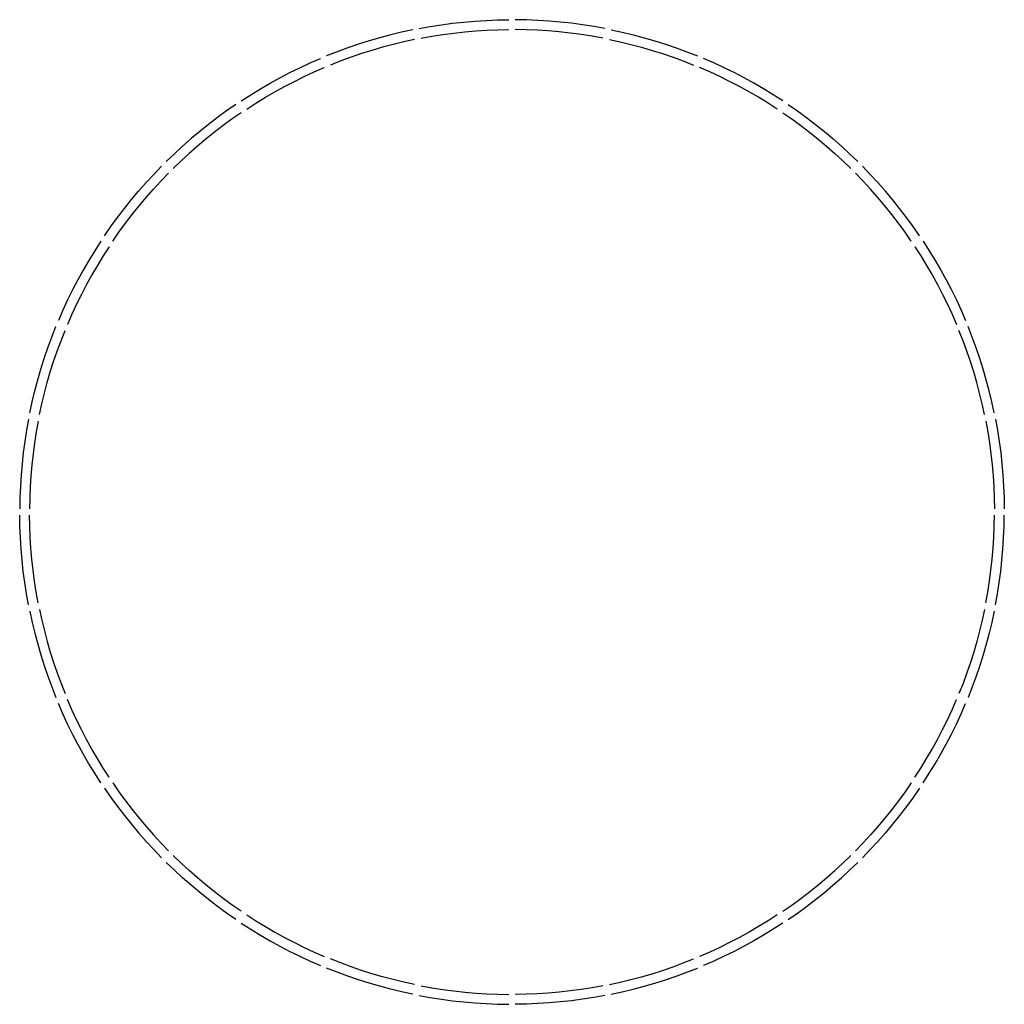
# Model space of a CAD drawing. Header units: inches. Extents: x 37 to 23987, y -11955 to 11994.
import ezdxf

# ---------------------------------------------------------------- set-up
doc = ezdxf.new("R2010")
doc.units = ezdxf.units.IN
doc.header["$MEASUREMENT"] = 0

msp = doc.modelspace()

# ---------------------------------------------------------------- linework, layer by layer
for points in [[(9754, 11780, 963), (9754, 11780, 723), (10025, 11829, 963), (10295, 11871, 723), (10566, 11907, 963), (10838, 11937, 723), (11111, 11961, 963), (11384, 11978, 723), (11657, 11989, 963), (11932, 11994, 723), (11932, 11994, 963)], [(14270, 11780, 963), (14270, 11780, 723), (13999, 11829, 963), (13729, 11871, 723), (13457, 11907, 963), (13186, 11937, 723), (12913, 11961, 963), (12640, 11978, 723), (12367, 11989, 963), (12092, 11994, 723), (12092, 11994, 963)], [(9597, 11749, 963), (9597, 11749, 723), (9328, 11690, 963), (9063, 11626, 723), (8798, 11555, 963), (8536, 11479, 723), (8275, 11397, 963), (8016, 11308, 723), (7759, 11214, 963), (7503, 11114, 723), (7503, 11114, 963)], [(9801, 11545, 723), (9801, 11545, 963), (10065, 11592, 723), (10330, 11634, 963), (10595, 11669, 723), (10862, 11698, 963), (11129, 11721, 723), (11396, 11739, 963), (11664, 11750, 723), (11932, 11754, 963), (11932, 11754, 723)], [(14223, 11545, 723), (14223, 11545, 963), (13959, 11592, 723), (13694, 11634, 963), (13429, 11669, 723), (13162, 11698, 963), (12895, 11721, 723), (12628, 11739, 963), (12360, 11750, 723), (12092, 11754, 963), (12092, 11754, 723)], [(14427, 11749, 963), (14426, 11749, 723), (14695, 11690, 963), (14961, 11626, 723), (15225, 11555, 963), (15488, 11479, 723), (15749, 11397, 963), (16008, 11308, 723), (16264, 11214, 963), (16520, 11114, 723), (16520, 11114, 963)], [(9644, 11513, 723), (9644, 11513, 963), (9382, 11456, 723), (9122, 11393, 963), (8863, 11324, 723), (8605, 11249, 963), (8350, 11169, 723), (8096, 11082, 963), (7845, 10990, 723), (7595, 10892, 963), (7595, 10892, 723)], [(14380, 11513, 723), (14380, 11513, 963), (14642, 11456, 723), (14902, 11393, 963), (15161, 11324, 723), (15418, 11249, 963), (15674, 11169, 723), (15928, 11082, 963), (16179, 10990, 723), (16429, 10892, 963), (16429, 10892, 723)], [(5425, 10021, 963), (5426, 10021, 723), (5657, 10169, 963), (5891, 10312, 723), (6127, 10449, 963), (6367, 10581, 723), (6610, 10707, 963), (6855, 10827, 723), (7103, 10942, 963), (7355, 11052, 723), (7355, 11052, 963)], [(18598, 10021, 963), (18598, 10021, 723), (18367, 10169, 963), (18133, 10312, 723), (17897, 10449, 963), (17657, 10581, 723), (17414, 10707, 963), (17169, 10827, 723), (16921, 10942, 963), (16668, 11052, 723), (16668, 11052, 963)], [(5559, 9821, 723), (5559, 9821, 963), (5784, 9966, 723), (6013, 10106, 963), (6245, 10240, 723), (6480, 10369, 963), (6718, 10493, 723), (6958, 10611, 963), (7202, 10724, 723), (7447, 10831, 963), (7447, 10831, 723)], [(18465, 9821, 723), (18465, 9821, 963), (18239, 9966, 723), (18011, 10106, 963), (17779, 10240, 723), (17544, 10369, 963), (17306, 10493, 723), (17065, 10611, 963), (16822, 10724, 723), (16576, 10831, 963), (16576, 10831, 723)], [(5292, 9932, 963), (5293, 9932, 723), (5067, 9775, 963), (4846, 9614, 723), (4628, 9448, 963), (4415, 9277, 723), (4206, 9101, 963), (4000, 8920, 723), (3799, 8735, 963), (3601, 8544, 723), (3601, 8544, 963)], [(18731, 9932, 963), (18731, 9932, 723), (18957, 9775, 963), (19178, 9614, 723), (19395, 9448, 963), (19609, 9277, 723), (19818, 9101, 963), (20023, 8920, 723), (20225, 8735, 963), (20423, 8544, 723), (20423, 8544, 963)], [(5426, 9732, 723), (5426, 9732, 963), (5206, 9579, 723), (4989, 9421, 963), (4776, 9259, 723), (4567, 9091, 963), (4362, 8919, 723), (4161, 8742, 963), (3964, 8560, 723), (3771, 8374, 963), (3771, 8374, 723)], [(18598, 9732, 723), (18598, 9732, 963), (18818, 9579, 723), (19034, 9421, 963), (19247, 9259, 723), (19456, 9091, 963), (19662, 8919, 723), (19863, 8742, 963), (20060, 8560, 723), (20253, 8374, 963), (20253, 8374, 723)], [(2099, 6739, 963), (2100, 6739, 723), (2257, 6965, 963), (2418, 7186, 723), (2584, 7403, 963), (2755, 7617, 723), (2931, 7826, 963), (3112, 8031, 723), (3297, 8233, 963), (3488, 8431, 723), (3488, 8431, 963)], [(21924, 6739, 963), (21924, 6739, 723), (21767, 6965, 963), (21606, 7186, 723), (21440, 7403, 963), (21269, 7617, 723), (21093, 7826, 963), (20912, 8031, 723), (20727, 8233, 963), (20536, 8431, 723), (20536, 8431, 963)], [(2299, 6606, 723), (2299, 6606, 963), (2452, 6826, 723), (2610, 7042, 963), (2773, 7255, 723), (2941, 7464, 963), (3113, 7670, 723), (3290, 7871, 963), (3472, 8068, 723), (3658, 8261, 963), (3658, 8261, 723)], [(21724, 6606, 723), (21724, 6606, 963), (21572, 6826, 723), (21414, 7042, 963), (21251, 7255, 723), (21083, 7464, 963), (20911, 7670, 723), (20734, 7871, 963), (20552, 8068, 723), (20366, 8261, 963), (20366, 8261, 723)], [(2011, 6606, 963), (2011, 6606, 723), (1862, 6375, 963), (1720, 6141, 723), (1583, 5904, 963), (1451, 5665, 723), (1325, 5422, 963), (1204, 5177, 723), (1089, 4928, 963), (979, 4676, 723), (979, 4676, 963)], [(2210, 6473, 723), (2210, 6473, 963), (2066, 6247, 723), (1926, 6018, 963), (1792, 5786, 723), (1663, 5552, 963), (1539, 5314, 723), (1421, 5073, 963), (1308, 4830, 723), (1201, 4584, 963), (1201, 4584, 723)], [(21813, 6473, 723), (21813, 6473, 963), (21958, 6247, 723), (22098, 6018, 963), (22232, 5786, 723), (22361, 5552, 963), (22485, 5314, 723), (22603, 5073, 963), (22716, 4830, 723), (22823, 4584, 963), (22823, 4584, 723)], [(22013, 6606, 963), (22013, 6606, 723), (22162, 6375, 963), (22304, 6141, 723), (22441, 5904, 963), (22573, 5665, 723), (22699, 5422, 963), (22820, 5177, 723), (22935, 4928, 963), (23044, 4676, 723), (23044, 4676, 963)], [(283, 2434, 963), (283, 2434, 723), (341, 2703, 963), (406, 2969, 723), (476, 3233, 963), (553, 3496, 723), (635, 3757, 963), (723, 4016, 723), (817, 4272, 963), (918, 4528, 723), (918, 4528, 963)], [(518, 2388, 723), (518, 2388, 963), (575, 2649, 723), (638, 2910, 963), (707, 3169, 723), (782, 3426, 963), (863, 3682, 723), (949, 3935, 963), (1042, 4187, 723), (1140, 4437, 963), (1140, 4437, 723)], [(23506, 2388, 723), (23506, 2388, 963), (23448, 2649, 723), (23385, 2910, 963), (23316, 3169, 723), (23242, 3426, 963), (23161, 3682, 723), (23074, 3935, 963), (22982, 4187, 723), (22884, 4437, 963), (22884, 4437, 723)], [(23741, 2434, 963), (23741, 2434, 723), (23682, 2703, 963), (23618, 2969, 723), (23548, 3233, 963), (23471, 3496, 723), (23389, 3757, 963), (23301, 4016, 723), (23206, 4272, 963), (23106, 4528, 723), (23106, 4528, 963)], [(251, 2277, 963), (252, 2277, 723), (203, 2007, 963), (161, 1736, 723), (124, 1465, 963), (95, 1193, 723), (71, 921, 963), (53, 648, 723), (42, 375, 963), (37, 100, 723), (37, 100, 963)], [(487, 2231, 723), (487, 2231, 963), (440, 1967, 723), (398, 1702, 963), (363, 1436, 723), (333, 1170, 963), (310, 903, 723), (293, 635, 963), (282, 368, 723), (277, 100, 963), (277, 100, 723)], [(23537, 2231, 723), (23537, 2231, 963), (23584, 1967, 723), (23626, 1702, 963), (23661, 1436, 723), (23690, 1170, 963), (23714, 903, 723), (23731, 635, 963), (23742, 368, 723), (23747, 100, 963), (23747, 100, 723)], [(23772, 2277, 963), (23772, 2277, 723), (23821, 2007, 963), (23863, 1736, 723), (23899, 1465, 963), (23929, 1193, 723), (23953, 921, 963), (23970, 648, 723), (23982, 375, 963), (23987, 100, 723), (23987, 100, 963)], [(251, -2238, 963), (252, -2238, 723), (203, -1967, 963), (161, -1697, 723), (124, -1426, 963), (95, -1154, 723), (71, -882, 963), (53, -609, 723), (42, -335, 963), (37, -60, 723), (37, -60, 963)], [(487, -2191, 723), (487, -2191, 963), (440, -1927, 723), (398, -1663, 963), (363, -1397, 723), (333, -1130, 963), (310, -863, 723), (293, -596, 963), (282, -328, 723), (277, -60, 963), (277, -60, 723)], [(23537, -2191, 723), (23537, -2191, 963), (23584, -1927, 723), (23626, -1663, 963), (23661, -1397, 723), (23690, -1130, 963), (23714, -863, 723), (23731, -596, 963), (23742, -328, 723), (23747, -60, 963), (23747, -60, 723)], [(23772, -2238, 963), (23772, -2238, 723), (23821, -1967, 963), (23863, -1697, 723), (23899, -1426, 963), (23929, -1154, 723), (23953, -882, 963), (23970, -609, 723), (23982, -335, 963), (23987, -60, 723), (23987, -60, 963)], [(283, -2395, 963), (283, -2395, 723), (341, -2664, 963), (406, -2930, 723), (476, -3194, 963), (553, -3456, 723), (635, -3717, 963), (723, -3976, 723), (817, -4233, 963), (918, -4489, 723), (918, -4489, 963)], [(518, -2348, 723), (518, -2348, 963), (575, -2610, 723), (638, -2870, 963), (707, -3129, 723), (782, -3387, 963), (863, -3642, 723), (949, -3896, 963), (1042, -4148, 723), (1140, -4397, 963), (1140, -4397, 723)], [(23506, -2348, 723), (23506, -2348, 963), (23448, -2610, 723), (23385, -2870, 963), (23316, -3129, 723), (23242, -3387, 963), (23161, -3642, 723), (23074, -3896, 963), (22982, -4148, 723), (22884, -4397, 963), (22884, -4397, 723)], [(23741, -2395, 963), (23741, -2395, 723), (23682, -2664, 963), (23618, -2930, 723), (23548, -3194, 963), (23471, -3456, 723), (23389, -3717, 963), (23301, -3976, 723), (23206, -4233, 963), (23106, -4489, 723), (23106, -4489, 963)], [(2210, -6433, 723), (2210, -6433, 963), (2066, -6208, 723), (1926, -5979, 963), (1792, -5747, 723), (1663, -5512, 963), (1539, -5274, 723), (1421, -5034, 963), (1308, -4791, 723), (1201, -4545, 963), (1201, -4545, 723)], [(21813, -6433, 723), (21813, -6433, 963), (21958, -6208, 723), (22098, -5979, 963), (22232, -5747, 723), (22361, -5512, 963), (22485, -5274, 723), (22603, -5034, 963), (22716, -4791, 723), (22823, -4545, 963), (22823, -4545, 723)], [(2011, -6567, 963), (2011, -6567, 723), (1862, -6335, 963), (1720, -6102, 723), (1583, -5865, 963), (1451, -5625, 723), (1325, -5383, 963), (1204, -5137, 723), (1089, -4889, 963), (979, -4637, 723), (979, -4637, 963)], [(22013, -6567, 963), (22013, -6567, 723), (22162, -6335, 963), (22304, -6102, 723), (22441, -5865, 963), (22573, -5625, 723), (22699, -5383, 963), (22820, -5137, 723), (22935, -4889, 963), (23044, -4637, 723), (23044, -4637, 963)], [(2099, -6700, 963), (2100, -6700, 723), (2257, -6926, 963), (2418, -7147, 723), (2584, -7364, 963), (2755, -7577, 723), (2931, -7787, 963), (3112, -7992, 723), (3297, -8193, 963), (3488, -8391, 723), (3488, -8391, 963)], [(2299, -6566, 723), (2299, -6566, 963), (2452, -6786, 723), (2610, -7003, 963), (2773, -7216, 723), (2941, -7425, 963), (3113, -7630, 723), (3290, -7831, 963), (3472, -8028, 723), (3658, -8221, 963), (3658, -8221, 723)], [(21724, -6566, 723), (21724, -6566, 963), (21572, -6786, 723), (21414, -7003, 963), (21251, -7216, 723), (21083, -7425, 963), (20911, -7630, 723), (20734, -7831, 963), (20552, -8028, 723), (20366, -8221, 963), (20366, -8221, 723)], [(21924, -6700, 963), (21924, -6700, 723), (21767, -6926, 963), (21606, -7147, 723), (21440, -7364, 963), (21269, -7577, 723), (21093, -7787, 963), (20912, -7992, 723), (20727, -8193, 963), (20536, -8391, 723), (20536, -8391, 963)], [(5426, -9693, 723), (5426, -9693, 963), (5206, -9540, 723), (4989, -9382, 963), (4776, -9219, 723), (4567, -9052, 963), (4362, -8879, 723), (4161, -8702, 963), (3964, -8521, 723), (3771, -8335, 963), (3771, -8335, 723)], [(18598, -9693, 723), (18598, -9693, 963), (18818, -9540, 723), (19034, -9382, 963), (19247, -9219, 723), (19456, -9052, 963), (19662, -8879, 723), (19863, -8702, 963), (20060, -8521, 723), (20253, -8335, 963), (20253, -8335, 723)], [(5292, -9893, 963), (5293, -9892, 723), (5067, -9735, 963), (4846, -9574, 723), (4628, -9408, 963), (4415, -9237, 723), (4206, -9061, 963), (4000, -8881, 723), (3799, -8695, 963), (3601, -8504, 723), (3601, -8504, 963)], [(18731, -9893, 963), (18731, -9892, 723), (18957, -9735, 963), (19178, -9574, 723), (19395, -9408, 963), (19609, -9237, 723), (19818, -9061, 963), (20023, -8881, 723), (20225, -8695, 963), (20423, -8504, 723), (20423, -8504, 963)], [(5559, -9782, 723), (5559, -9782, 963), (5784, -9927, 723), (6013, -10066, 963), (6245, -10201, 723), (6480, -10330, 963), (6718, -10453, 723), (6958, -10571, 963), (7202, -10684, 723), (7447, -10791, 963), (7447, -10791, 723)], [(18465, -9782, 723), (18465, -9782, 963), (18239, -9927, 723), (18011, -10066, 963), (17779, -10201, 723), (17544, -10330, 963), (17306, -10453, 723), (17065, -10571, 963), (16822, -10684, 723), (16576, -10791, 963), (16576, -10791, 723)], [(5425, -9982, 963), (5426, -9981, 723), (5657, -10130, 963), (5891, -10272, 723), (6127, -10410, 963), (6367, -10541, 723), (6610, -10667, 963), (6855, -10788, 723), (7103, -10903, 963), (7355, -11013, 723), (7355, -11013, 963)], [(18598, -9982, 963), (18598, -9981, 723), (18367, -10130, 963), (18133, -10272, 723), (17897, -10410, 963), (17657, -10541, 723), (17414, -10667, 963), (17169, -10788, 723), (16921, -10903, 963), (16668, -11013, 723), (16668, -11013, 963)], [(9644, -11474, 723), (9644, -11474, 963), (9382, -11417, 723), (9122, -11354, 963), (8863, -11285, 723), (8605, -11210, 963), (8350, -11129, 723), (8096, -11043, 963), (7845, -10950, 723), (7595, -10852, 963), (7595, -10852, 723)], [(14380, -11474, 723), (14380, -11474, 963), (14642, -11417, 723), (14902, -11354, 963), (15161, -11285, 723), (15418, -11210, 963), (15674, -11129, 723), (15928, -11043, 963), (16179, -10950, 723), (16429, -10852, 963), (16429, -10852, 723)], [(9597, -11710, 963), (9597, -11709, 723), (9328, -11651, 963), (9063, -11586, 723), (8798, -11516, 963), (8536, -11440, 723), (8275, -11357, 963), (8016, -11269, 723), (7759, -11175, 963), (7503, -11074, 723), (7503, -11074, 963)], [(14427, -11710, 963), (14426, -11709, 723), (14695, -11651, 963), (14961, -11586, 723), (15225, -11516, 963), (15488, -11440, 723), (15749, -11357, 963), (16008, -11269, 723), (16264, -11175, 963), (16520, -11074, 723), (16520, -11074, 963)], [(9801, -11505, 723), (9801, -11505, 963), (10065, -11553, 723), (10330, -11594, 963), (10595, -11629, 723), (10862, -11659, 963), (11129, -11682, 723), (11396, -11699, 963), (11664, -11710, 723), (11932, -11715, 963), (11932, -11715, 723)], [(14223, -11505, 723), (14223, -11505, 963), (13959, -11553, 723), (13694, -11594, 963), (13429, -11629, 723), (13162, -11659, 963), (12895, -11682, 723), (12628, -11699, 963), (12360, -11710, 723), (12092, -11715, 963), (12092, -11715, 723)], [(9754, -11741, 963), (9754, -11741, 723), (10025, -11789, 963), (10295, -11832, 723), (10566, -11868, 963), (10838, -11898, 723), (11111, -11921, 963), (11384, -11939, 723), (11657, -11950, 963), (11932, -11955, 723), (11932, -11955, 963)], [(14270, -11741, 963), (14270, -11741, 723), (13999, -11789, 963), (13729, -11832, 723), (13457, -11868, 963), (13186, -11898, 723), (12913, -11921, 963), (12640, -11939, 723), (12367, -11950, 963), (12092, -11955, 723), (12092, -11955, 963)]]:
    msp.add_polyline3d(points)

doc.saveas('drawing.dxf')
